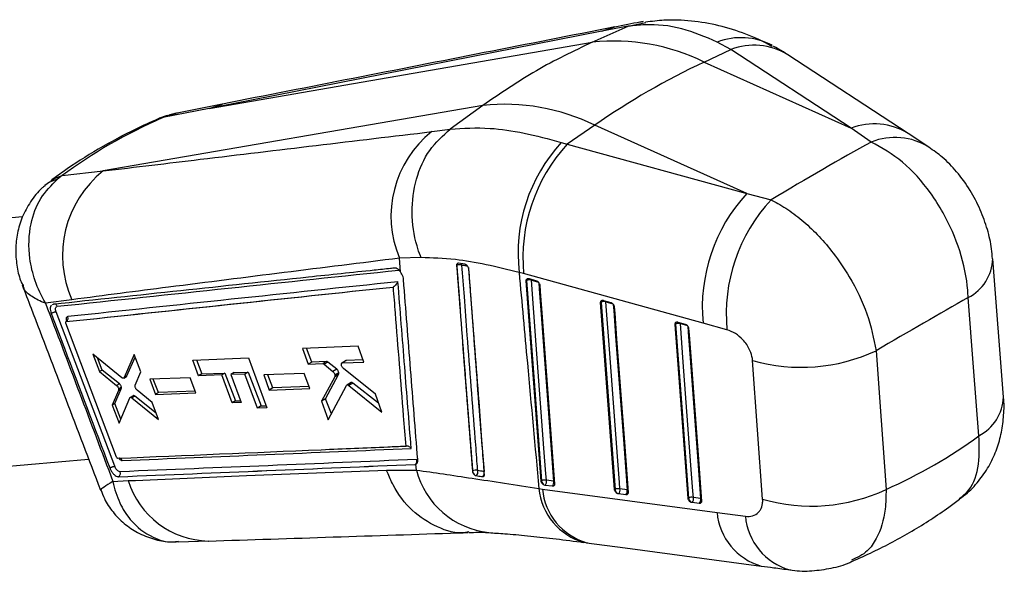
# Model space of a CAD drawing. Extents: x 48 to 629, y 23 to 401.
# Tile 14 of 14: x 550 to 629, y 260 to 304. Entities that reach past the tile are written whole.
import ezdxf

# ---------------------------------------------------------------- set-up
doc = ezdxf.new("R2010")
doc.units = 0
doc.header["$LTSCALE"] = 1.5
doc.layers.get('0').update_dxf_attribs({"linetype": 'CONTINUOUS'})

msp = doc.modelspace()

# ---------------------------------------------------------------- linework, layer by layer
at = {"color": 7, "linetype": 'CONTINUOUS'}
for p, q in [((598.566931, 303.253858), (599.961559, 303.549352)), ((596.43694, 302.855692), (564.926331, 296.666659)), ((595.680607, 301.972127), (598.565521, 303.253227)), ((598.566931, 303.253858), (596.43694, 302.855692)), ((598.565521, 303.253227), (598.566931, 303.253858)), ((564.926331, 296.666659), (595.680607, 301.972127)), ((606.80078, 301.386189), (605.702059, 301.990801)), ((604.658065, 300.385799), (606.80078, 301.386189)), ((616.452376, 295.074153), (606.80078, 301.386189)), ((604.658065, 300.385799), (616.452376, 295.074153)), ((621.019997, 294.655714), (611.370506, 300.966428)), ((586.898188, 296.902145), (556.428593, 291.645786)), ((564.926331, 296.666659), (561.201621, 295.924483)), ((565.980245, 297.005252), (562.357515, 296.293475)), ((586.898188, 296.902145), (584.279749, 295.007321)), ((561.201621, 295.924483), (561.61331, 296.093049)), ((582.797297, 294.801803), (584.27693, 295.005298)), ((584.27693, 295.005298), (584.279749, 295.007321)), ((595.875646, 295.315816), (593.67037, 293.794563)), ((608.069151, 289.824392), (595.875646, 295.315816)), ((618.066919, 293.963737), (616.452376, 295.074153)), ((622.691364, 293.559651), (621.020289, 294.654612)), ((593.19255, 293.941224), (593.67037, 293.794563)), ((593.67037, 293.794563), (608.069151, 289.824392)), ((553.133612, 291.271178), (556.428593, 291.645786)), ((553.133612, 291.271178), (552.752095, 290.982621)), ((608.069151, 289.824392), (610.02651, 289.319758)), ((549.946601, 287.959666), (528.016213, 286.001077)), ((581.934329, 284.695946), (580.20849, 284.649454)), ((580.296422, 283.541231), (580.20849, 284.649454)), ((628.67747, 273.501491), (627.813323, 284.601607)), ((584.785596, 284.061302), (584.796666, 284.067692)), ((585.457006, 284.164354), (584.937209, 284.240266)), ((585.504433, 284.151157), (585.457006, 284.164354)), ((590.168437, 283.412331), (589.804772, 283.50894)), ((604.566788, 279.441017), (590.168437, 283.412331)), ((590.583365, 283.011139), (590.600607, 283.006726)), ((590.600607, 283.006726), (591.188687, 282.835231)), ((579.694737, 282.336247), (579.687499, 282.332342)), ((590.371911, 282.825194), (590.407497, 282.845737)), ((591.570489, 266.77172), (590.371911, 282.825194)), ((553.916337, 281.318795), (551.793873, 281.040804)), ((552.398983, 280.942155), (552.324797, 280.908846)), ((596.346809, 281.082809), (596.382392, 281.103351)), ((597.467689, 266.080219), (596.346809, 281.082809)), ((596.558334, 281.268728), (596.575489, 281.264332)), ((596.575489, 281.264332), (597.163548, 281.092837)), ((557.349456, 267.950923), (552.649586, 280.338946)), ((557.496818, 268.698001), (553.436544, 279.431292)), ((553.461827, 279.559267), (553.463334, 279.560137)), ((553.463658, 279.560199), (553.463334, 279.560134)), ((602.321565, 279.340354), (602.357143, 279.360893)), ((603.364981, 265.388761), (602.321565, 279.340354)), ((602.533201, 279.526228), (602.550231, 279.521857)), ((602.550231, 279.521857), (603.138271, 279.35035)), ((606.48618, 278.910219), (604.566788, 279.441017)), ((576.885477, 277.587836), (572.407802, 277.41548)), ((572.407802, 277.41548), (572.8675, 276.149)), ((573.155596, 276.315314), (572.731887, 277.427954)), ((577.34183, 276.319528), (576.885477, 277.587836)), ((557.922899, 275.061293), (555.593276, 276.953862)), ((555.593276, 276.953862), (556.126467, 275.548391)), ((556.344866, 275.67447), (555.976096, 276.642861)), ((558.917077, 276.917463), (558.105405, 275.066838)), ((558.331853, 275.197563), (558.994607, 276.710955)), ((559.435853, 275.535678), (558.917077, 276.917463)), ((563.606989, 276.47389), (568.085395, 276.64752)), ((568.085395, 276.64752), (569.549075, 272.648539)), ((564.074555, 275.211988), (563.606989, 276.47389)), ((563.898706, 276.485199), (564.327821, 275.358196)), ((573.155596, 276.315314), (572.8675, 276.149)), ((572.8675, 276.149), (574.040165, 276.193746)), ((574.333745, 276.363226), (573.155596, 276.315314)), ((574.333745, 276.363226), (574.040165, 276.193746)), ((574.442454, 276.318597), (574.147692, 276.148434)), ((574.147692, 276.148434), (574.861698, 275.564962)), ((575.168399, 275.742017), (574.442454, 276.318597)), ((575.888112, 276.417583), (575.587098, 276.243812)), ((575.92455, 276.427913), (575.62347, 276.254103)), ((575.62347, 276.254103), (577.34183, 276.319528)), ((575.92455, 276.427913), (575.889387, 276.415071)), ((577.28296, 276.483133), (575.92455, 276.427913)), ((609.350489, 265.309285), (608.542928, 276.444232)), ((556.344866, 275.67447), (556.126467, 275.548391)), ((556.126467, 275.548391), (557.499044, 274.442605)), ((557.723438, 274.572145), (556.344866, 275.67447)), ((558.069892, 275.025017), (558.296292, 275.155715)), ((558.331853, 275.197563), (558.105405, 275.066838)), ((558.989093, 274.474123), (559.435853, 275.535678)), ((563.412853, 275.054483), (560.158768, 274.93028)), ((563.860278, 273.84827), (563.412853, 275.054483)), ((564.327821, 275.358196), (564.074555, 275.211988)), ((565.93613, 275.283258), (564.074555, 275.211988)), ((564.327821, 275.358196), (566.198122, 275.434503)), ((566.198122, 275.434503), (565.93613, 275.283258)), ((566.763984, 273.03521), (565.93613, 275.283258)), ((566.198122, 275.434503), (567.049015, 273.199755)), ((566.946243, 275.465026), (566.680715, 275.31174)), ((567.794666, 275.35433), (566.680715, 275.31174)), ((566.680715, 275.31174), (567.507287, 273.062952)), ((566.946243, 275.465026), (568.065532, 275.510698)), ((568.065532, 275.510698), (567.794666, 275.35433)), ((568.796559, 272.62059), (567.794666, 275.35433)), ((568.065532, 275.510698), (569.099394, 272.795412)), ((572.558819, 275.403534), (569.306072, 275.280103)), ((569.306072, 275.280103), (569.748075, 274.070671)), ((570.042871, 274.240853), (569.642255, 275.292857)), ((572.998185, 274.192665), (572.558819, 275.403534)), ((575.00715, 275.14296), (573.945092, 273.175236)), ((574.278155, 273.367509), (575.320576, 275.323896)), ((575.168399, 275.742017), (574.861698, 275.564962)), ((575.320576, 275.323896), (575.00715, 275.14296)), ((575.333566, 275.448765), (575.021812, 275.268794)), ((578.27143, 273.732039), (575.702335, 275.786565)), ((557.723438, 274.572145), (557.499044, 274.442605)), ((557.882977, 274.306001), (557.657637, 274.175915)), ((560.158768, 274.93028), (560.609699, 273.72599)), ((560.851948, 273.865837), (560.442476, 274.941111)), ((570.042871, 274.240853), (569.748075, 274.070671)), ((572.937978, 274.358593), (570.042871, 274.240853)), ((574.489313, 271.670653), (575.953662, 274.437793)), ((576.314961, 274.662543), (575.986089, 274.47269)), ((576.458972, 274.629547), (576.128674, 274.43887)), ((576.128674, 274.43887), (578.790864, 272.283878)), ((578.532023, 273.005515), (576.458972, 274.629547)), ((557.653438, 274.032776), (557.143845, 272.864092)), ((557.366197, 272.992453), (557.878839, 274.162897)), ((557.878839, 274.162897), (557.653438, 274.032776)), ((557.697215, 271.402578), (558.552226, 273.437789)), ((558.819224, 273.614359), (558.588239, 273.481014)), ((558.965404, 273.579521), (558.733488, 273.445639)), ((558.733488, 273.445639), (560.868284, 271.714267)), ((560.684533, 272.204856), (558.965404, 273.579521)), ((560.361146, 273.068245), (559.141268, 274.067579)), ((560.851948, 273.865837), (560.609699, 273.72599)), ((560.609699, 273.72599), (563.860278, 273.84827)), ((563.80914, 273.986132), (560.851948, 273.865837)), ((569.748075, 274.070671), (572.998185, 274.192665)), ((578.790864, 272.283878), (578.27143, 273.732039)), ((557.366197, 272.992453), (557.143845, 272.864092)), ((557.143845, 272.864092), (557.697215, 271.402578)), ((557.841157, 271.745207), (557.366197, 272.992453)), ((560.868284, 271.714267), (560.361146, 273.068245)), ((567.049015, 273.199755), (566.763984, 273.03521)), ((567.507287, 273.062952), (566.763984, 273.03521)), ((567.049015, 273.199755), (567.450977, 273.216152)), ((569.099394, 272.795412), (568.796559, 272.62059)), ((569.549075, 272.648539), (568.796559, 272.62059)), ((569.099394, 272.795412), (569.489491, 272.811329)), ((574.278155, 273.367509), (573.945092, 273.175236)), ((573.945092, 273.175236), (574.489313, 271.670653)), ((574.742292, 272.148693), (574.278155, 273.367509)), ((526.235826, 265.938312), (555.256109, 268.530097)), ((557.620447, 268.575343), (557.608807, 268.576299)), ((581.450596, 268.103646), (581.526217, 268.121175)), ((581.456997, 268.107341), (581.450596, 268.103646)), ((581.563766, 267.652457), (581.526217, 268.121175)), ((557.636763, 267.116655), (557.659265, 267.116551)), ((579.166277, 267.652732), (581.563766, 267.652457)), ((586.065198, 267.578443), (586.055495, 267.572841)), ((586.282476, 267.226789), (586.350458, 267.203853)), ((557.198526, 266.746482), (558.419311, 266.800507)), ((591.606098, 266.792276), (591.570489, 266.77172)), ((591.888544, 266.4244), (591.820467, 266.442203)), ((592.46897, 266.356343), (591.888544, 266.4244)), ((592.574456, 266.763177), (591.994031, 266.83124)), ((591.396535, 266.165308), (591.676287, 266.128594)), ((591.676287, 266.128594), (605.691066, 264.251345)), ((597.503302, 266.100779), (597.467689, 266.080219)), ((597.785762, 265.732911), (597.717598, 265.750748)), ((598.366195, 265.664858), (597.785762, 265.732911)), ((598.471665, 266.0717), (597.891234, 266.139754)), ((603.400601, 265.409324), (603.364981, 265.388761)), ((603.683072, 265.041474), (603.614791, 265.059354)), ((604.263517, 264.973428), (603.683072, 265.041474)), ((604.368953, 265.380282), (603.788521, 265.448323)), ((605.691066, 264.251345), (607.961748, 263.948803)), ((562.46338, 261.893707), (564.866164, 261.962341)), ((594.988368, 261.854848), (595.320353, 261.812643))]:
    msp.add_line(p, q, dxfattribs=at)
at = {"color": 8, "linetype": 'CONTINUOUS'}
for p, q in [((596.43694, 302.855692), (597.48016, 303.195388)), ((564.926331, 296.666659), (565.987065, 297.009779)), ((561.201621, 295.924483), (560.774799, 295.803934)), ((561.337357, 296.023624), (561.61331, 296.093049)), ((561.61331, 296.093049), (562.371259, 296.214844)), ((590.795467, 282.884687), (591.356954, 282.720953)), ((596.770362, 281.142318), (597.331802, 280.978588)), ((602.745124, 279.399879), (603.306485, 279.236152)), ((581.456997, 268.107341), (581.55035, 268.142428)), ((587.004842, 267.524305), (586.992337, 267.529774))]:
    msp.add_line(p, q, dxfattribs=at)
at = {"color": 8, "linetype": 'CONTINUOUS', "flags": 128}
for points in [[(552.752095, 290.982621), (552.114834, 290.739909), (551.742755, 290.475665)], [(552.21181, 290.858242), (552.480716, 291.031082), (553.133612, 291.271178)], [(590.795467, 282.884687), (590.787542, 282.932303), (590.781018, 282.954113)], [(591.385528, 282.686685), (591.422194, 282.195617), (591.57677, 280.125307), (592.195095, 271.844051), (592.574456, 266.763177)], [(596.755919, 281.211711), (596.762435, 281.189927), (596.770362, 281.142318)], [(597.360415, 280.944257), (597.397095, 280.453265), (597.55179, 278.38301), (598.170528, 270.102005), (598.471665, 266.0717)], [(602.730689, 279.469228), (602.737194, 279.447486), (602.745124, 279.399879)], [(603.335172, 279.201718), (603.37189, 278.710832), (603.52673, 276.640674), (604.146085, 268.360031), (604.368953, 265.380282)], [(592.641056, 266.733584), (592.619377, 266.745539), (592.574456, 266.763177)], [(598.471665, 266.0717), (598.516576, 266.054069), (598.539864, 266.041102)], [(604.368953, 265.380282), (604.413877, 265.362652), (604.437155, 265.349685)]]:
    msp.add_lwpolyline(points, dxfattribs=at)
at = {"color": 7, "linetype": 'CONTINUOUS', "flags": 128}
for points in [[(590.407497, 282.845737), (591.009019, 274.789348), (591.606098, 266.792276)], [(591.994031, 266.83124), (591.955386, 267.348816), (591.800822, 269.419134), (591.182534, 277.700411), (590.795467, 282.884687)], [(591.462251, 282.497409), (591.500898, 281.979828), (591.655492, 279.909515), (592.273845, 271.628264), (592.653229, 266.547391)], [(626.711129, 270.399131), (626.279013, 275.899643), (625.839574, 281.494489)], [(596.382392, 281.103351), (596.945065, 273.572401), (597.503302, 266.100779)], [(597.891234, 266.139754), (597.852564, 266.657322), (597.697896, 268.72758), (597.079198, 277.008619), (596.770362, 281.142318)], [(597.43713, 280.755013), (597.475806, 280.237449), (597.630507, 278.167198), (598.249294, 269.886197), (598.550445, 265.855906)], [(602.357143, 279.360893), (602.881097, 272.355427), (603.400601, 265.409324)], [(603.788521, 265.448323), (603.749814, 265.965869), (603.594996, 268.03604), (602.975705, 276.316732), (602.745124, 279.399879)], [(603.411865, 279.012539), (603.45058, 278.494998), (603.605432, 276.424846), (604.224861, 268.144216), (604.447755, 265.16447)], [(618.450684, 277.228785), (618.856521, 271.616646), (619.255846, 266.094345)], [(595.225364, 261.82546), (598.307701, 261.412856), (609.239779, 259.949698)]]:
    msp.add_lwpolyline(points, dxfattribs=at)
at = {"color": 7, "linetype": 'CONTINUOUS'}
for centre, radius, start, end in [((597.42637, 285.655783), 16.409472, 63.85128727, 96.10711041), ((630.585655, 245.331416), 60.854128, 115.21785939, 124.77676408), ((588.643951, 280.5858), 16.409472, 63.85128727, 96.10711041), ((588.169833, 288.025587), 8.647615, 128.40920836, 202.98014024), ((602.894297, 285.024465), 13.176968, 137.41426247, 186.60438716), ((603.546704, 284.681551), 13.438339, 137.30190364, 185.4195353), ((561.829431, 284.862845), 8.670487, 128.52814801, 204.12625264), ((617.943707, 280.711287), 13.437096, 137.2964676, 185.42452918), ((619.855274, 280.170142), 13.428331, 137.04947354, 185.38373699), ((585.037799, 283.613665), 0.514087, 69.94011103, 117.97268882), ((590.650034, 282.381582), 0.523703, 73.87704028, 117.588628), ((596.62495, 280.639225), 0.523686, 73.87885588, 117.59214927), ((602.599734, 278.896726), 0.523738, 73.8829338, 117.5932825), ((612.454193, 290.003192), 14.111817, 253.90905164, 295.14603929), ((581.280134, 268.380494), 0.325412, 302.9225532, 21.6722092), ((586.306321, 267.125337), 0.513269, 69.72900165, 118.01986297), ((586.534906, 267.625711), 0.472081, 185.74647458, 237.67510839), ((586.115106, 267.505593), 0.382672, 307.95357154, 15.33818368), ((586.620757, 267.426575), 0.385644, 308.81031219, 15.52149396), ((591.848647, 266.328064), 0.523758, 73.88429253, 117.58690555), ((592.076981, 266.839953), 0.47329, 185.7814744, 237.18153814), ((591.575672, 266.722618), 0.43223, 316.37366775, 14.55481946), ((592.15612, 266.654553), 0.432209, 316.37254484, 14.55582164), ((597.745866, 265.636566), 0.523765, 73.88629445, 117.58827821), ((597.974216, 266.148468), 0.473322, 185.78267226, 237.1689864), ((597.47281, 266.031135), 0.432292, 316.38041667, 14.55230228), ((598.05326, 265.963075), 0.432275, 316.37947321, 14.55368913), ((613.259536, 278.869658), 14.11256, 253.91932092, 295.14381), ((603.643175, 264.945268), 0.523631, 73.88459559, 117.59721934), ((603.871502, 265.456998), 0.473308, 185.78093077, 237.15450086), ((603.370116, 265.339677), 0.43228, 316.38280969, 14.5563308), ((603.950524, 265.271629), 0.432306, 316.38639212, 14.55638876)]:
    msp.add_arc(centre, radius, start, end, dxfattribs=at)
at = {"color": 8, "linetype": 'CONTINUOUS'}
for centre, radius, start, end in [((607.614476, 296.890574), 5.446986, 62.54743721, 110.55438928), ((608.664435, 296.594227), 5.141605, 58.21407985, 111.25168352), ((618.316274, 290.284241), 5.139784, 58.2243243, 111.2624936), ((619.980298, 289.181403), 5.150897, 58.19075401, 111.80600928), ((624.252242, 284.682462), 3.561291, 296.46928887, 358.74692143), ((584.954997, 284.100094), 0.161612, 126.50094646, 191.56545732), ((584.948682, 284.030938), 0.273442, 13.88671017, 41.78099849), ((590.565251, 282.878291), 0.161078, 126.38172636, 191.65952457), ((596.540132, 281.135909), 0.161064, 126.3787333, 191.66251764), ((602.514935, 279.393431), 0.161113, 126.38969146, 191.65155948), ((625.016245, 273.64726), 3.663738, 297.555696, 357.73537754), ((588.097629, 269.34324), 6.749082, 194.50831111, 263.77664661), ((565.047636, 268.908613), 6.955488, 197.64300603, 268.45259197), ((596.313327, 266.615492), 4.937359, 185.23143724, 254.64742618), ((596.575723, 266.554652), 4.917927, 184.96997227, 254.08609705), ((610.589496, 264.678025), 4.916978, 184.97821365, 254.09055289), ((612.862079, 264.37933), 4.919207, 185.02092945, 254.20852857)]:
    msp.add_arc(centre, radius, start, end, dxfattribs=at)
at = {"color": 7, "linetype": 'CONTINUOUS'}
for centre, major_axis, ratio, start_param, end_param in [((621.229685, 235.496379), (76.87151, -46.166515), 0.597726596, 2.741063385, 2.901309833), ((575.942455, 250.496773), (62.821372, 49.613945), 0.151031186, 0.723481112, 0.883142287), ((575.942455, 250.496773), (68.461575, 41.027416), 0.017388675, 0.743816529, 0.890520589), ((574.429549, 276.111594), (-0.130242, 0.242538), 0.516868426, 5.407256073, 6.037243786), ((575.153148, 275.533746), (-0.132513, 0.246765), 0.516868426, 3.481213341, 4.103395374), ((557.706697, 274.364956), (-0.133044, 0.247755), 0.516868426, 3.537566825, 4.210290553), ((569.842742, 334.591874), (61.614878, -60.071934), 0.661951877, 6.024878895, 6.172995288)]:
    msp.add_ellipse(centre, major_axis=major_axis, ratio=ratio, start_param=start_param, end_param=end_param, dxfattribs=at)
for points, knots in [([(599.768583, 303.622706), (599.681558, 303.608499), (598.971752, 303.492623), (598.178047, 303.333583), (597.481655, 303.194042)], [0, 0, 0, 0, 0.122604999, 1, 1, 1, 1]), ([(610.082061, 301.635255), (610.079359, 301.636914), (609.420877, 302.04107), (608.012441, 302.649717), (605.85641, 303.352044), (603.648466, 303.712563), (601.669694, 303.802856), (600.448434, 303.6402), (599.957619, 303.574829)], [0, 0, 0, 0, 0.000903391, 0.220163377, 0.436581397, 0.649415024, 0.8591026, 1, 1, 1, 1]), ([(597.486034, 303.196826), (593.993814, 302.510075), (583.481639, 300.442838), (572.992153, 298.385856), (565.987348, 297.012218)], [0, 0, 0, 0, 0.332207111, 1, 1, 1, 1]), ([(605.702059, 301.990801), (604.758655, 302.39465), (602.84627, 303.213297), (600.421527, 303.455167), (599.00605, 303.301158), (598.565521, 303.253227)], [0, 0, 0, 0, 0.401410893, 0.813705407, 1, 1, 1, 1]), ([(595.680607, 301.972127), (594.165367, 301.250232), (591.134888, 299.806442), (588.310421, 297.870244), (586.898188, 296.902145)], [0, 0, 0, 0, 0.500000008, 1, 1, 1, 1]), ([(611.368635, 300.955365), (611.133636, 301.115474), (610.746156, 301.37947), (610.337395, 301.587792), (610.176539, 301.669771)], [0, 0, 0, 0, 0.6064795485, 1, 1, 1, 1]), ([(560.773873, 295.803533), (560.195945, 295.542328), (558.557112, 294.801628), (555.998725, 293.420986), (553.756774, 291.993032), (552.540252, 291.099476), (552.211384, 290.857917)], [0, 0, 0, 0, 0.18717628, 0.530777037, 0.8731528, 1, 1, 1, 1]), ([(561.570344, 296.09973), (561.354399, 296.035459), (561.079506, 295.953642), (560.828805, 295.8166), (560.775044, 295.787212)], [0, 0, 0, 0, 0.785556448, 1, 1, 1, 1]), ([(562.392525, 296.281901), (562.289292, 296.27115), (562.041921, 296.245388), (561.810031, 296.155386), (561.674914, 296.102943)], [0, 0, 0, 0, 0.417320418, 1, 1, 1, 1]), ([(556.428593, 291.645786), (559.024742, 291.957921), (567.82268, 293.015695), (576.605889, 294.063318), (582.797297, 294.801803)], [0, 0, 0, 0, 0.295086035, 1, 1, 1, 1]), ([(581.934329, 284.695946), (581.917267, 284.738676), (581.795891, 285.042664), (581.402226, 286.209344), (581.087436, 288.336936), (581.453558, 291.029188), (582.51016, 293.433125), (583.688006, 294.48124), (584.27693, 295.005298)], [0, 0, 0, 0, 0.011769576, 0.083728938, 0.312805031, 0.54187372, 0.770936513, 1, 1, 1, 1]), ([(584.279749, 295.007321), (585.31643, 295.070692), (587.139423, 295.18213), (590.183091, 294.748327), (592.183389, 294.211869), (593.19255, 293.941224)], [0, 0, 0, 0, 0.395136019, 0.694842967, 1, 1, 1, 1]), ([(625.839574, 281.494489), (625.830842, 281.685487), (625.776388, 282.876657), (625.293108, 285.213285), (624.118816, 287.905813), (622.551164, 290.353742), (620.608352, 292.551009), (618.917339, 293.491007), (618.066919, 293.963737)], [0, 0, 0, 0, 0.03986913, 0.248646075, 0.453590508, 0.569992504, 0.783746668, 1, 1, 1, 1]), ([(627.787421, 284.605206), (627.771289, 284.865785), (627.722544, 285.653178), (627.404867, 286.976632), (626.838559, 288.567346), (626.016252, 290.142825), (624.988612, 291.558901), (623.873525, 292.720072), (623.058627, 293.288336), (622.692344, 293.543761)], [0, 0, 0, 0, 0.073931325, 0.223398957, 0.380653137, 0.545085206, 0.718176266, 0.873324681, 1, 1, 1, 1]), ([(551.793873, 281.040804), (551.790753, 281.046142), (551.455706, 281.619298), (550.9156, 282.797136), (550.394474, 284.970773), (550.475582, 287.291177), (551.295503, 289.51311), (552.270816, 290.497074), (552.752095, 290.982621)], [0, 0, 0, 0, 0.001593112, 0.171051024, 0.332209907, 0.587387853, 0.796391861, 1, 1, 1, 1]), ([(551.757369, 290.45927), (551.681064, 290.400652), (551.219871, 290.046363), (550.572799, 289.197236), (549.893176, 287.96868), (549.505798, 286.669728), (549.362799, 285.366697), (549.465858, 284.085815), (549.670473, 283.115681), (549.895298, 282.609901), (549.947778, 282.491839)], [0, 0, 0, 0, 0.032829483, 0.198422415, 0.358944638, 0.512520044, 0.6597873, 0.807452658, 0.955054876, 1, 1, 1, 1]), ([(610.02651, 289.319758), (610.052667, 289.307369), (610.499066, 289.095933), (611.38299, 288.582897), (613.078558, 287.288166), (614.809243, 285.442139), (616.534571, 282.880587), (617.87109, 280.14075), (618.257037, 278.201696), (618.450684, 277.228785)], [0, 0, 0, 0, 0.006927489, 0.118223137, 0.229517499, 0.44898737, 0.588060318, 0.793311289, 1, 1, 1, 1]), ([(580.20849, 284.649454), (574.030572, 283.879662), (565.266854, 282.787669), (556.502365, 281.653454), (553.916337, 281.318795)], [0, 0, 0, 0, 0.704942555, 1, 1, 1, 1]), ([(589.804772, 283.50894), (588.913982, 283.727306), (587.118786, 284.167376), (584.435501, 284.619814), (582.827706, 284.668753), (581.934329, 284.695946)], [0, 0, 0, 0, 0.304423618, 0.61350043, 1, 1, 1, 1]), ([(579.822039, 283.85508), (579.712088, 283.843485), (579.162327, 283.785512), (576.853167, 283.541974), (567.830499, 282.589339), (559.23361, 281.671688), (552.399136, 280.942161)], [0, 0, 0, 0, 0.012041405, 0.060207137, 0.252870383, 1, 1, 1, 1]), ([(580.019025, 283.805046), (579.967898, 283.827916), (579.898296, 283.859052), (579.838036, 283.855913), (579.822039, 283.85508)], [0, 0, 0, 0, 0.734540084, 1, 1, 1, 1]), ([(580.296422, 283.541231), (580.28937, 283.550902), (580.23706, 283.622637), (580.142929, 283.725085), (580.055227, 283.781683), (580.019025, 283.805046)], [0, 0, 0, 0, 0.083831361, 0.621820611, 1, 1, 1, 1]), ([(584.937209, 284.240266), (584.913881, 284.240515), (584.867222, 284.241011), (584.816299, 284.202381), (584.785805, 284.141562), (584.785664, 284.087372), (584.785596, 284.061302)], [0, 0, 0, 0, 0.254745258, 0.509523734, 0.76402985, 1, 1, 1, 1]), ([(584.785596, 284.061302), (584.996797, 281.31297), (585.419199, 275.816307), (585.843396, 270.320664), (586.055495, 267.572841)], [0, 0, 0, 0, 0.499999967, 1, 1, 1, 1]), ([(584.796666, 284.067692), (585.007804, 281.319172), (585.22056, 278.549596), (585.642804, 273.053451), (585.854813, 270.305421), (586.065198, 267.578443)], [0, 0, 0, 0, 0.499999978, 0.50383039, 1, 1, 1, 1]), ([(586.484148, 267.606816), (586.470838, 267.779157), (586.404287, 268.640862), (586.124818, 272.260147), (585.779627, 276.740338), (585.423169, 281.375375), (585.278969, 283.252537), (585.214132, 284.096565)], [0, 0, 0, 0, 0.031357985, 0.1567905, 0.658520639, 0.84646071, 1, 1, 1, 1]), ([(585.755676, 283.79975), (585.751306, 283.828105), (585.742312, 283.886473), (585.698814, 283.978336), (585.636926, 284.060949), (585.568433, 284.120818), (585.523511, 284.142114), (585.504433, 284.151157)], [0, 0, 0, 0, 0.2017452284, 0.41528635, 0.6288103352, 0.8423608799, 1, 1, 1, 1]), ([(587.01953, 267.306115), (587.006333, 267.477933), (586.940178, 268.339215), (586.662237, 271.958483), (586.253929, 277.284401), (585.899329, 281.921279), (585.755676, 283.79975)], [0, 0, 0, 0, 0.031255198, 0.15667523, 0.658356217, 1, 1, 1, 1]), ([(552.740656, 280.787496), (557.314928, 281.274353), (566.463439, 282.248064), (575.594869, 283.20951), (580.160567, 283.690231)], [0, 0, 0, 0, 0.500001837, 1, 1, 1, 1]), ([(580.529447, 282.938461), (580.518992, 283.008759), (580.498083, 283.149355), (580.411044, 283.364261), (580.33244, 283.485621), (580.296422, 283.541231)], [0, 0, 0, 0, 0.351399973, 0.702798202, 1, 1, 1, 1]), ([(581.669773, 268.497861), (581.479097, 270.904285), (581.097744, 275.717132), (580.718879, 280.531352), (580.529447, 282.938461)], [0, 0, 0, 0, 0.500000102, 1, 1, 1, 1]), ([(589.804772, 283.50894), (590.024758, 281.081806), (590.548565, 275.302576), (591.085246, 269.519586), (591.396535, 266.165308)], [0, 0, 0, 0, 0.4199751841, 1, 1, 1, 1]), ([(590.371911, 282.825194), (590.372503, 282.853091), (590.373688, 282.908879), (590.410602, 282.972328), (590.469169, 283.011377), (590.531351, 283.020219), (590.571207, 283.013262), (590.583365, 283.011139)], [0, 0, 0, 0, 0.223325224, 0.446589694, 0.671472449, 0.899778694, 1, 1, 1, 1]), ([(549.922395, 282.495829), (550.158557, 281.879822), (552.258673, 276.401871), (554.348192, 270.917625), (556.20274, 266.050093)], [0, 0, 0, 0, 0.112452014, 1, 1, 1, 1]), ([(553.461827, 279.559267), (557.861869, 280.026775), (566.609268, 280.956193), (575.345628, 281.875472), (579.687499, 282.332342)], [0, 0, 0, 0, 0.5030113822, 1, 1, 1, 1]), ([(553.463334, 279.560137), (557.83387, 280.024652), (566.58335, 280.954575), (575.320658, 281.878377), (579.694291, 282.336201), (579.694737, 282.336247)], [0, 0, 0, 0, 0.499493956, 0.999948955, 1, 1, 1, 1]), ([(580.081387, 282.757542), (575.618246, 282.288534), (566.790322, 281.360855), (557.949606, 280.423495), (553.578499, 279.960037)], [0, 0, 0, 0, 0.505570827, 1, 1, 1, 1]), ([(579.687499, 282.332342), (579.687896, 282.327297), (579.742436, 281.633941), (580.016146, 278.185881), (580.353434, 273.929736), (580.637941, 270.362211), (580.702891, 269.547781)], [0, 0, 0, 0, 0.0011840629, 0.1627186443, 0.8088572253, 1, 1, 1, 1]), ([(580.081387, 282.757542), (580.081039, 282.756885), (580.059049, 282.715359), (580.005422, 282.629631), (579.907536, 282.510055), (579.814451, 282.420529), (579.746804, 282.366798), (579.710682, 282.345603), (579.694737, 282.336247)], [0, 0, 0, 0, 0.005311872, 0.335579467, 0.64050411, 0.809010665, 0.915694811, 1, 1, 1, 1]), ([(581.142861, 269.386409), (580.968815, 271.571281), (580.61382, 276.027697), (580.261151, 280.485361), (580.081387, 282.757542)], [0, 0, 0, 0, 0.490275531, 1, 1, 1, 1]), ([(591.188687, 282.835231), (591.211079, 282.826921), (591.261624, 282.808162), (591.337118, 282.750648), (591.403365, 282.671183), (591.448879, 282.582184), (591.457919, 282.524868), (591.462251, 282.497409)], [0, 0, 0, 0, 0.168681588, 0.380777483, 0.592840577, 0.804928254, 1, 1, 1, 1]), ([(551.793873, 281.040804), (552.701287, 278.647298), (554.507122, 273.884), (556.304374, 269.117745), (557.198526, 266.746482)], [0, 0, 0, 0, 0.502489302, 1, 1, 1, 1]), ([(552.273518, 280.885828), (552.24359, 280.846595), (552.183808, 280.76823), (552.164765, 280.569311), (552.193842, 280.374177), (552.236179, 280.251943), (552.250571, 280.210391)], [0, 0, 0, 0, 0.285127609, 0.569542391, 0.853669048, 1, 1, 1, 1]), ([(552.740804, 280.787518), (552.722435, 280.822247), (552.685695, 280.891706), (552.594541, 280.95499), (552.492898, 280.977599), (552.429967, 280.953849), (552.398983, 280.942155)], [0, 0, 0, 0, 0.251898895, 0.503799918, 0.755695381, 1, 1, 1, 1]), ([(552.649581, 280.338946), (552.638472, 280.371891), (552.610673, 280.454335), (552.596347, 280.57965), (552.615435, 280.69336), (552.665528, 280.767498), (552.71698, 280.781198), (552.740656, 280.787502)], [0, 0, 0, 0, 0.1471004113, 0.3681139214, 0.5894750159, 0.8110998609, 1, 1, 1, 1]), ([(596.346809, 281.082809), (596.3474, 281.110706), (596.34858, 281.166491), (596.385491, 281.229935), (596.444047, 281.268985), (596.506253, 281.277837), (596.546143, 281.270861), (596.558334, 281.268728)], [0, 0, 0, 0, 0.223271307, 0.44648148, 0.671274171, 0.89953216, 1, 1, 1, 1]), ([(597.163548, 281.092837), (597.185971, 281.084511), (597.236547, 281.065735), (597.312069, 281.008178), (597.378297, 280.928694), (597.423763, 280.839724), (597.432802, 280.782443), (597.43713, 280.755013)], [0, 0, 0, 0, 0.168926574, 0.381006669, 0.593086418, 0.805144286, 1, 1, 1, 1]), ([(552.649414, 280.339397), (552.636821, 280.338461), (552.611636, 280.336589), (552.563152, 280.32728), (552.509307, 280.313632), (552.451498, 280.295755), (552.39237, 280.274524), (552.334499, 280.250815), (552.286858, 280.228845), (552.260697, 280.215148), (552.250748, 280.209939)], [0, 0, 0, 0, 0.131345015, 0.26269376, 0.39403235, 0.525366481, 0.656712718, 0.788055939, 0.919395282, 1, 1, 1, 1]), ([(552.250748, 280.209939), (552.321304, 280.024466), (552.674085, 279.0971), (554.243757, 274.968988), (555.73853, 271.024402), (556.952011, 267.822125)], [0, 0, 0, 0, 0.044932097, 0.224660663, 1, 1, 1, 1]), ([(553.463658, 279.560199), (553.491703, 279.580717), (553.547792, 279.621752), (553.596797, 279.726422), (553.612225, 279.846034), (553.589741, 279.922036), (553.578499, 279.960037)], [0, 0, 0, 0, 0.250002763, 0.500000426, 0.749999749, 1, 1, 1, 1]), ([(553.436544, 279.431293), (553.432046, 279.445504), (553.42305, 279.473927), (553.422074, 279.512127), (553.430849, 279.541229), (553.445859, 279.555879), (553.45785, 279.558423), (553.461827, 279.559267)], [0, 0, 0, 0, 0.222742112, 0.445503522, 0.667995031, 0.889892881, 1, 1, 1, 1]), ([(553.526692, 279.645514), (553.526695, 279.645019), (553.526703, 279.643573), (553.511958, 279.607406), (553.477981, 279.570492), (553.452101, 279.558607), (553.44573, 279.555681)], [0, 0, 0, 0, 0.166121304, 0.48535614, 0.873313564, 1, 1, 1, 1]), ([(602.321565, 279.340354), (602.322159, 279.368246), (602.323347, 279.424018), (602.360231, 279.487482), (602.418795, 279.526508), (602.481034, 279.535368), (602.520967, 279.528371), (602.533201, 279.526228)], [0, 0, 0, 0, 0.223196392, 0.446314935, 0.671049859, 0.899226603, 1, 1, 1, 1]), ([(603.138271, 279.35035), (603.160736, 279.342007), (603.211355, 279.323208), (603.286903, 279.265582), (603.353109, 279.186079), (603.398515, 279.097149), (603.407545, 279.03992), (603.411865, 279.012539)], [0, 0, 0, 0, 0.169242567, 0.381329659, 0.593410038, 0.805472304, 1, 1, 1, 1]), ([(608.542921, 276.444234), (608.542834, 276.445448), (608.527952, 276.652235), (608.428772, 277.089467), (608.128281, 277.663829), (607.706514, 278.188294), (607.164176, 278.65301), (606.716075, 278.823004), (606.48618, 278.910219)], [0, 0, 0, 0, 0.001201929, 0.204635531, 0.408047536, 0.546678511, 0.767426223, 1, 1, 1, 1]), ([(574.040165, 276.193746), (574.058437, 276.191877), (574.092458, 276.188397), (574.130215, 276.161079), (574.147692, 276.148434)], [0, 0, 0, 0, 0.53711227, 1, 1, 1, 1]), ([(575.542772, 276.063602), (575.539496, 276.090575), (575.532944, 276.144521), (575.54891, 276.206701), (575.579761, 276.24582), (575.609753, 276.251504), (575.62347, 276.254103)], [0, 0, 0, 0, 0.259856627, 0.51971196, 0.78031706, 1, 1, 1, 1]), ([(575.702335, 275.786565), (575.68233, 275.805045), (575.642315, 275.842009), (575.591276, 275.921489), (575.557578, 275.998475), (575.546965, 276.04516), (575.542772, 276.063602)], [0, 0, 0, 0, 0.274348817, 0.548769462, 0.821743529, 1, 1, 1, 1]), ([(558.105405, 275.066838), (558.095907, 275.05172), (558.076913, 275.021488), (558.027671, 275.010491), (557.974203, 275.024295), (557.938332, 275.050162), (557.922899, 275.06129)], [0, 0, 0, 0, 0.265854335, 0.531659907, 0.79850833, 1, 1, 1, 1]), ([(558.294611, 275.158848), (558.29986, 275.160655), (558.31663, 275.166428), (558.325654, 275.184884), (558.331853, 275.197563)], [0, 0, 0, 0, 0.313007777, 1, 1, 1, 1]), ([(574.861698, 275.564962), (574.881818, 275.545778), (574.922062, 275.507405), (574.972722, 275.426292), (575.007966, 275.343269), (575.017507, 275.291954), (575.021812, 275.268794)], [0, 0, 0, 0, 0.262231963, 0.524509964, 0.785397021, 1, 1, 1, 1]), ([(575.021812, 275.268794), (575.023691, 275.242102), (575.02717, 275.192691), (575.013456, 275.158624), (575.00715, 275.14296)], [0, 0, 0, 0, 0.540192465, 1, 1, 1, 1]), ([(575.333566, 275.448765), (575.327628, 275.476623), (575.315751, 275.53234), (575.274406, 275.618224), (575.2236, 275.691909), (575.185866, 275.726162), (575.168399, 275.742017)], [0, 0, 0, 0, 0.258711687, 0.517426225, 0.776620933, 1, 1, 1, 1]), ([(557.499044, 274.442605), (557.51938, 274.423531), (557.560056, 274.385378), (557.611693, 274.30488), (557.6435, 274.23225), (557.654111, 274.189966), (557.657637, 274.175915)], [0, 0, 0, 0, 0.286456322, 0.572959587, 0.858089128, 1, 1, 1, 1]), ([(557.882977, 274.306001), (557.874915, 274.334477), (557.858791, 274.391428), (557.812477, 274.475251), (557.764926, 274.535881), (557.734039, 274.562879), (557.723438, 274.572145)], [0, 0, 0, 0, 0.283621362, 0.567230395, 0.851466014, 1, 1, 1, 1]), ([(558.990373, 274.311915), (558.984594, 274.340059), (558.973037, 274.396343), (558.979448, 274.447877), (558.987668, 274.470247), (558.989093, 274.474123)], [0, 0, 0, 0, 0.452594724, 0.90514794, 1, 1, 1, 1]), ([(559.141268, 274.067585), (559.120841, 274.087277), (559.079985, 274.126665), (559.028517, 274.208758), (559.001524, 274.272876), (558.991845, 274.306762), (558.990373, 274.311915)], [0, 0, 0, 0, 0.315066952, 0.630189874, 0.943757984, 1, 1, 1, 1]), ([(575.953662, 274.437793), (575.964152, 274.451793), (575.985128, 274.479789), (576.036013, 274.486707), (576.086051, 274.470189), (576.117416, 274.447142), (576.128674, 274.43887)], [0, 0, 0, 0, 0.280356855, 0.560625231, 0.842288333, 1, 1, 1, 1]), ([(576.458972, 274.629547), (576.438488, 274.642963), (576.39752, 274.669796), (576.347004, 274.678115), (576.325041, 274.66437), (576.316794, 274.65921)], [0, 0, 0, 0, 0.3844323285, 0.7688612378, 1, 1, 1, 1]), ([(557.657637, 274.175915), (557.66208, 274.148139), (557.670963, 274.09261), (557.659278, 274.052715), (557.653438, 274.032776)], [0, 0, 0, 0, 0.500198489, 1, 1, 1, 1]), ([(558.552226, 273.437789), (558.561497, 273.453099), (558.580036, 273.483717), (558.628686, 273.495517), (558.681947, 273.482444), (558.717898, 273.456771), (558.733488, 273.445639)], [0, 0, 0, 0, 0.2650871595, 0.5301185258, 0.7962328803, 1, 1, 1, 1]), ([(558.965404, 273.579521), (558.944951, 273.59326), (558.904046, 273.620737), (558.852648, 273.629995), (558.829871, 273.616455), (558.820958, 273.611156)], [0, 0, 0, 0, 0.378382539, 0.756736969, 1, 1, 1, 1]), ([(625.137618, 265.33194), (625.359916, 265.491703), (625.98278, 265.939346), (626.811441, 266.87978), (627.601678, 268.068017), (628.172883, 269.344), (628.550941, 270.676023), (628.711024, 272.064147), (628.745693, 273.018365), (628.675395, 273.502162), (628.673464, 273.515452)], [0, 0, 0, 0, 0.087555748, 0.245324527, 0.398165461, 0.544483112, 0.693369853, 0.842624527, 0.995676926, 1, 1, 1, 1]), ([(580.702891, 269.547781), (580.673384, 269.546524), (580.198016, 269.52627), (577.939223, 269.430354), (570.265814, 269.104085), (563.053483, 268.802515), (557.620447, 268.575343)], [0, 0, 0, 0, 0.003829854, 0.061699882, 0.293180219, 1, 1, 1, 1]), ([(581.142861, 269.386409), (581.142154, 269.387351), (581.137383, 269.393708), (581.107433, 269.431334), (581.045688, 269.489464), (580.949385, 269.544154), (580.855986, 269.570691), (580.770803, 269.573179), (580.724515, 269.555868), (580.702891, 269.547781)], [0, 0, 0, 0, 0.007084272, 0.047796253, 0.287828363, 0.495438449, 0.676732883, 0.848986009, 1, 1, 1, 1]), ([(557.608807, 268.576299), (557.603472, 268.577746), (557.588738, 268.581742), (557.562328, 268.59946), (557.532957, 268.630947), (557.51051, 268.66585), (557.50065, 268.689013), (557.496823, 268.698003)], [0, 0, 0, 0, 0.134830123, 0.372354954, 0.610162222, 0.848699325, 1, 1, 1, 1]), ([(557.957313, 268.419107), (561.794017, 268.577142), (569.512598, 268.895073), (577.25101, 269.221992), (581.142861, 269.386409)], [0, 0, 0, 0, 0.497073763, 1, 1, 1, 1]), ([(556.952027, 267.822088), (556.961179, 267.826869), (556.986739, 267.840221), (557.033677, 267.86193), (557.091956, 267.885856), (557.151453, 267.907248), (557.20954, 267.925237), (557.263521, 267.938922), (557.311976, 267.948213), (557.336962, 267.95002), (557.349456, 267.950923)], [0, 0, 0, 0, 0.073801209, 0.206112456, 0.338426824, 0.470748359, 0.603065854, 0.735381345, 0.867687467, 1, 1, 1, 1]), ([(557.784011, 267.51754), (557.758468, 267.519889), (557.701672, 267.525113), (557.60049, 267.585523), (557.496272, 267.688651), (557.407472, 267.816644), (557.367784, 267.90851), (557.34946, 267.950923)], [0, 0, 0, 0, 0.175177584, 0.389517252, 0.603361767, 0.816878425, 1, 1, 1, 1]), ([(557.659444, 267.116555), (561.617872, 267.278314), (569.534737, 267.601832), (577.47864, 267.936374), (581.450596, 268.103646)], [0, 0, 0, 0, 0.499999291, 1, 1, 1, 1]), ([(557.660459, 267.11714), (561.620111, 267.279595), (569.539424, 267.604506), (577.484469, 267.939729), (581.456997, 268.107341)], [0, 0, 0, 0, 0.499999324, 1, 1, 1, 1]), ([(557.957313, 268.419107), (557.939814, 268.453663), (557.904817, 268.522776), (557.819567, 268.587561), (557.757344, 268.594543), (557.728615, 268.597766)], [0, 0, 0, 0, 0.349930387, 0.699858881, 1, 1, 1, 1]), ([(581.582544, 268.500667), (577.609783, 268.333851), (569.664375, 268.000223), (561.744094, 267.678431), (557.784011, 267.517537)], [0, 0, 0, 0, 0.500007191, 1, 1, 1, 1]), ([(581.526217, 268.121175), (581.560212, 268.145353), (581.628204, 268.193712), (581.673366, 268.335301), (581.670849, 268.449193), (581.669773, 268.497861)], [0, 0, 0, 0, 0.36412926, 0.728280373, 1, 1, 1, 1]), ([(556.952015, 267.822127), (556.987636, 267.741322), (557.058873, 267.579729), (557.215429, 267.366574), (557.386967, 267.207284), (557.532695, 267.129853), (557.610366, 267.120003), (557.636763, 267.116655)], [0, 0, 0, 0, 0.221370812, 0.442697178, 0.664110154, 0.885844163, 1, 1, 1, 1]), ([(557.660369, 267.11714), (557.68885, 267.137603), (557.745811, 267.178529), (557.797129, 267.283309), (557.815235, 267.403183), (557.794476, 267.479423), (557.784096, 267.517543)], [0, 0, 0, 0, 0.250000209, 0.500000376, 0.749994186, 1, 1, 1, 1]), ([(558.419311, 266.800507), (561.5846, 266.936545), (568.482105, 267.232986), (575.414942, 267.505354), (579.166277, 267.652732)], [0, 0, 0, 0, 0.458903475, 1, 1, 1, 1]), ([(585.765994, 262.692441), (585.675368, 262.672208), (584.838582, 262.485393), (583.193698, 263.008228), (581.154797, 264.28274), (579.888679, 265.979117), (579.339833, 267.178276), (579.188973, 267.590685), (579.166277, 267.652732)], [0, 0, 0, 0, 0.033604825, 0.310288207, 0.586972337, 0.863659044, 0.979487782, 1, 1, 1, 1]), ([(581.563766, 267.652457), (582.9897, 267.445693), (585.877434, 267.026966), (589.541665, 266.454896), (591.396535, 266.165308)], [0, 0, 0, 0, 0.493790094, 1, 1, 1, 1]), ([(586.055495, 267.572841), (586.060211, 267.542737), (586.069643, 267.482527), (586.114157, 267.388612), (586.175478, 267.305788), (586.235354, 267.253082), (586.27155, 267.232885), (586.282476, 267.226789)], [0, 0, 0, 0, 0.225500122, 0.450996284, 0.676571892, 0.902375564, 1, 1, 1, 1]), ([(586.350458, 267.203853), (586.492715, 267.181824), (586.662747, 267.155493), (586.834414, 267.130203), (586.862457, 267.126072)], [0, 0, 0, 0, 0.83664565, 1, 1, 1, 1]), ([(586.992337, 267.529774), (586.894406, 267.544279), (586.724238, 267.569483), (586.555695, 267.595691), (586.484148, 267.606816)], [0, 0, 0, 0, 0.5754946, 1, 1, 1, 1]), ([(586.862457, 267.126072), (586.865346, 267.12569), (586.892457, 267.122107), (586.94051, 267.128514), (586.991187, 267.167801), (587.019666, 267.229618), (587.019573, 267.28194), (587.01953, 267.306115)], [0, 0, 0, 0, 0.029976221, 0.281323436, 0.53271727, 0.784087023, 1, 1, 1, 1]), ([(591.820467, 266.442203), (591.791621, 266.456599), (591.733915, 266.485395), (591.657641, 266.560397), (591.601034, 266.648267), (591.575932, 266.721813), (591.571612, 266.761426), (591.570489, 266.77172)], [0, 0, 0, 0, 0.232052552, 0.464201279, 0.694195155, 0.920536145, 1, 1, 1, 1]), ([(592.653229, 266.547391), (592.652642, 266.519155), (592.65147, 266.462683), (592.61424, 266.398588), (592.555359, 266.359502), (592.501528, 266.352924), (592.471778, 266.356048), (592.46897, 266.356343)], [0, 0, 0, 0, 0.243659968, 0.487316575, 0.7309745, 0.974610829, 1, 1, 1, 1]), ([(556.236002, 266.061182), (556.322345, 265.824414), (556.553652, 265.190126), (557.18403, 264.26183), (558.082091, 263.331271), (559.185829, 262.585378), (560.425168, 262.093183), (561.553493, 261.864968), (562.231909, 261.898131), (562.473215, 261.909926)], [0, 0, 0, 0, 0.095202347, 0.255041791, 0.41544363, 0.576413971, 0.74690451, 0.909976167, 1, 1, 1, 1]), ([(597.717598, 265.750748), (597.688753, 265.765152), (597.631049, 265.793967), (597.554789, 265.868982), (597.498198, 265.956862), (597.473133, 266.030372), (597.46881, 266.069956), (597.467689, 266.080219)], [0, 0, 0, 0, 0.232092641, 0.46430243, 0.694346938, 0.92074967, 1, 1, 1, 1]), ([(598.550445, 265.855906), (598.550602, 265.853537), (598.552678, 265.822287), (598.545465, 265.765483), (598.507789, 265.702801), (598.4468, 265.666069), (598.394412, 265.661655), (598.366795, 265.664789), (598.366195, 265.664858)], [0, 0, 0, 0, 0.019982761, 0.263644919, 0.507293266, 0.750953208, 0.994588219, 1, 1, 1, 1]), ([(603.614791, 265.059354), (603.585941, 265.073773), (603.528237, 265.102613), (603.451992, 265.177663), (603.39543, 265.265547), (603.370395, 265.339014), (603.366093, 265.378544), (603.364981, 265.388761)], [0, 0, 0, 0, 0.232217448, 0.464463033, 0.694598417, 0.921065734, 1, 1, 1, 1]), ([(604.447755, 265.16447), (604.447917, 265.162061), (604.450012, 265.130764), (604.442744, 265.073952), (604.405052, 265.011283), (604.344012, 264.97465), (604.291676, 264.970156), (604.26408, 264.973363), (604.263517, 264.973428)], [0, 0, 0, 0, 0.0203216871, 0.2639748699, 0.5076338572, 0.751303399, 0.9949302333, 1, 1, 1, 1]), ([(607.961748, 263.948803), (607.9672, 263.948096), (608.173423, 263.921385), (608.565274, 263.945144), (608.95863, 264.164752), (609.230336, 264.508614), (609.35853, 264.879447), (609.352612, 265.195797), (609.350489, 265.309285)], [0, 0, 0, 0, 0.0066582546, 0.2518126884, 0.4971829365, 0.6319872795, 0.8679784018, 1, 1, 1, 1]), ([(616.520103, 260.325961), (617.084904, 260.575148), (618.737204, 261.30413), (621.354709, 262.722348), (623.640561, 264.183008), (624.866146, 265.093855), (625.153488, 265.307407)], [0, 0, 0, 0, 0.184197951, 0.538862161, 0.891884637, 1, 1, 1, 1]), ([(564.86338, 261.955381), (571.543654, 262.172269), (578.47936, 262.397451), (585.434497, 262.631803), (585.690645, 262.640434)], [0, 0, 0, 0, 0.963171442, 1, 1, 1, 1]), ([(585.774982, 262.63543), (586.267924, 262.657372), (586.770361, 262.679736), (587.331629, 262.633199), (587.342236, 262.63232)], [0, 0, 0, 0, 0.981101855, 1, 1, 1, 1]), ([(587.368399, 262.628857), (587.787596, 262.604014), (588.723798, 262.548533), (590.444402, 262.390625), (592.492893, 262.163839), (594.024938, 261.978519), (594.913465, 261.861119), (595.003298, 261.84925)], [0, 0, 0, 0, 0.208070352, 0.464688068, 0.717346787, 0.971422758, 1, 1, 1, 1]), ([(611.525198, 259.659965), (611.591998, 259.646481), (612.176807, 259.52844), (613.308815, 259.541588), (614.856337, 259.753485), (615.943886, 260.031928), (616.459983, 260.305526), (616.516486, 260.33548)], [0, 0, 0, 0, 0.040071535, 0.350811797, 0.656898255, 0.9624364, 1, 1, 1, 1]), ([(609.239659, 259.949848), (609.572609, 259.905185), (610.333665, 259.803096), (611.094198, 259.703482), (611.52201, 259.647448)], [0, 0, 0, 0, 0.437483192, 1, 1, 1, 1])]:
    msp.add_open_spline(points, degree=3, knots=knots, dxfattribs=at)
at = {"color": 8, "linetype": 'CONTINUOUS'}
for points, knots in [([(585.214132, 284.096565), (585.319404, 284.082294), (585.464645, 284.062605), (585.612229, 284.040128), (585.652844, 284.033942)], [0, 0, 0, 0, 0.72480534, 1, 1, 1, 1]), ([(585.735723, 283.890092), (585.745537, 283.761989), (585.80818, 282.944285), (586.082246, 279.368245), (586.426346, 274.885747), (586.782846, 270.250168), (586.927428, 268.372653), (586.992337, 267.529774)], [0, 0, 0, 0, 0.023487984, 0.149927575, 0.65568611, 0.845425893, 1, 1, 1, 1]), ([(551.793873, 281.040804), (551.789978, 281.042159), (551.37165, 281.18765), (550.701161, 281.539296), (550.055872, 282.042386), (550.027183, 282.416359), (550.018889, 282.524483)], [0, 0, 0, 0, 0.004004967, 0.430041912, 0.835212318, 1, 1, 1, 1]), ([(553.578499, 279.960037), (553.564965, 279.957243), (553.525577, 279.949111), (553.476887, 279.901316), (553.449195, 279.807797), (553.450696, 279.69709), (553.475077, 279.618726), (553.485342, 279.58573)], [0, 0, 0, 0, 0.123247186, 0.358702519, 0.593897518, 0.829004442, 1, 1, 1, 1]), ([(625.120496, 265.350598), (625.345476, 265.519346), (626.073443, 266.065364), (626.783232, 267.716124), (626.735186, 269.503943), (626.711129, 270.399131)], [0, 0, 0, 0, 0.182554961, 0.590693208, 1, 1, 1, 1]), ([(557.710046, 268.563928), (557.710716, 268.563008), (557.739804, 268.523037), (557.808576, 268.46966), (557.893088, 268.423), (557.939413, 268.420192), (557.957313, 268.419107)], [0, 0, 0, 0, 0.008877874, 0.3854005, 0.762514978, 1, 1, 1, 1]), ([(581.665702, 268.549403), (581.660535, 268.540567), (581.641808, 268.508542), (581.607434, 268.503975), (581.582544, 268.500667)], [0, 0, 0, 0, 0.275895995, 1, 1, 1, 1]), ([(557.198526, 266.746482), (557.19587, 266.744809), (556.90011, 266.558549), (556.481881, 266.280851), (556.143372, 266.037518), (556.259201, 266.07158), (556.284529, 266.079028)], [0, 0, 0, 0, 0.004077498, 0.454035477, 0.880613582, 1, 1, 1, 1]), ([(557.198526, 266.746482), (557.19966, 266.741013), (557.325886, 266.132241), (557.69388, 265.013334), (558.712985, 263.361677), (560.188923, 262.274488), (561.596284, 261.808335), (562.307573, 261.919679), (562.458842, 261.943358)], [0, 0, 0, 0, 0.0018956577, 0.2110363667, 0.4093172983, 0.7220736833, 0.9408936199, 1, 1, 1, 1]), ([(619.255846, 266.094345), (619.249094, 265.560106), (619.230271, 264.070653), (618.676709, 262.396791), (617.732332, 260.988763), (616.925169, 260.629667), (616.469575, 260.426979)], [0, 0, 0, 0, 0.195174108, 0.544144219, 0.742697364, 1, 1, 1, 1])]:
    msp.add_open_spline(points, degree=3, knots=knots, dxfattribs=at)

doc.saveas('drawing.dxf')
